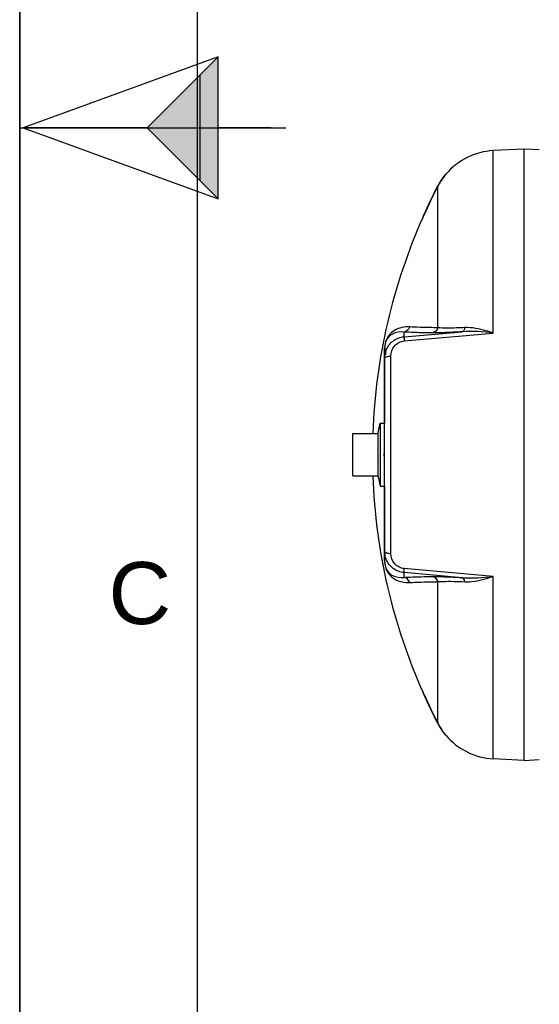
# Model space of a CAD drawing. Header units: millimetres. Extents: x 0 to 297, y 0 to 210.
# Tile 2 of 32: x 0 to 29, y 56 to 111. Entities that reach past the tile are written whole.
import ezdxf

# ---------------------------------------------------------------- set-up
doc = ezdxf.new("R2010")
doc.units = ezdxf.units.MM
doc.header["$LTSCALE"] = 16.335
doc.layers.get('0').update_dxf_attribs({"linetype": 'CONTINUOUS'})
doc.layers.add('08_SURFACES', color=7, linetype='CONTINUOUS')
doc.layers.add('AXES_REF', color=7, linetype='CONTINUOUS')
doc.styles.add('TEXTSTYLE_2', font='arial.ttf')

# ---------------------------------------------------------------- blocks, each defined once
blk = doc.blocks.new('MARGEA4_BL0', base_point=(148.514, 105.014))
at = {"color": 7, "linetype": 'Continuous'}
for p, q in [((0.014, 0.014), (0.014, 210.014)), ((0.014, 0.014), (0.014, 210.014)), ((0.014, 210.014), (0.014, 0.014)), ((10.014, 200.014), (10.014, 10.014)), ((0.014, 105.014), (15.014, 105.014))]:
    blk.add_line(p, q, dxfattribs=at)
at = {"color": 2, "linetype": 'Continuous', "style": 'TEXTSTYLE_2', "oblique": 0}
blk.add_text('C', height=3.5, dxfattribs=at).set_placement((5.014, 77.014))
blk = doc.blocks.new('REPERE_ORIENTATION_BL2', base_point=(7.192, 105.016))
at = {"color": 7, "linetype": 'Continuous'}
for p, q in [((11.192, 109.016), (0.192, 105.016)), ((7.192, 105.016), (11.192, 109.016)), ((11.192, 101.016), (11.192, 109.016)), ((10.192, 102.016), (10.192, 108.016)), ((0.192, 105.016), (11.192, 101.016)), ((7.192, 105.016), (0.192, 105.016)), ((7.192, 105.016), (11.192, 101.016)), ((14.192, 105.016), (11.192, 105.016))]:
    blk.add_line(p, q, dxfattribs=at)
blk.add_solid([(11.192, 109.016), (7.192, 105.016), (11.192, 101.016)], dxfattribs=at)

msp = doc.modelspace()

# ---------------------------------------------------------------- linework, layer by layer
at = {"color": 7, "linetype": 'Continuous'}
for p, q in [((0, 0), (0, 210)), ((28.468, 103.821), (26.724, 103.729)), ((28.468, 69.321), (28.468, 103.821)), ((29.323, 103.776), (28.468, 103.821)), ((20.593, 92.566), (20.593, 92.561)), ((20.593, 80.576), (20.593, 92.561)), ((20.668, 92.198), (20.668, 92.561)), ((20.233, 85.324), (20.233, 87.817)), ((18.793, 85.371), (18.793, 87.771)), ((18.793, 87.771), (20.233, 87.771)), ((20.563, 86.496), (20.563, 86.646)), ((20.593, 86.646), (20.563, 86.646)), ((20.593, 86.496), (20.563, 86.496)), ((18.793, 85.371), (20.233, 85.371)), ((28.468, 69.321), (26.724, 69.412)), ((28.468, 69.321), (29.321, 69.365))]:
    msp.add_line(p, q, dxfattribs=at)
at = {"color": 9, "linetype": 'Continuous'}
for p, q in [((26.724, 93.436), (26.724, 103.729)), ((21.689, 93.224), (24.967, 93.509)), ((21.689, 93.224), (21.689, 93.493)), ((21.702, 92.994), (26.724, 93.436)), ((20.586, 92.493), (20.586, 88.343)), ((20.949, 81.001), (20.949, 92.14)), ((20.586, 84.798), (20.586, 80.648)), ((26.724, 79.705), (21.702, 80.147)), ((21.689, 79.648), (21.689, 79.917)), ((24.967, 79.632), (21.689, 79.917)), ((26.724, 69.412), (26.724, 79.705))]:
    msp.add_line(p, q, dxfattribs=at)
for points in [[(20.586, 92.493), (20.587, 92.5), (20.589, 92.508), (20.59, 92.515), (20.591, 92.523), (20.592, 92.53), (20.592, 92.538), (20.593, 92.545), (20.593, 92.553), (20.593, 92.561)], [(20.586, 80.648), (20.587, 80.641), (20.589, 80.633), (20.59, 80.626), (20.591, 80.618), (20.592, 80.611), (20.592, 80.603), (20.593, 80.596), (20.593, 80.588), (20.593, 80.581)]]:
    msp.add_lwpolyline(points, dxfattribs=at)
at = {"color": 7, "linetype": 'Continuous'}
for centre, start, end in [((26.92, 99.984), 93, 139.9831), ((26.92, 73.157), 220.0169, 267)]:
    msp.add_arc(centre, 3.75, start, end, dxfattribs=at)
at = {"color": 9, "linetype": 'Continuous'}
for centre, radius, start, end in [((22.454, 92.494), 1.869, 179.3314, 179.7882), ((22.606, 92.493), 2.021, 179.7858, 180.0012), ((22.39, 80.648), 1.805, 180.0152, 183.5561), ((22.68, 80.666), 2.095, 183.5424, 183.7874)]:
    msp.add_arc(centre, radius, start, end, dxfattribs=at)
for points, knots in [([(22.007, 93.784), (21.716, 93.802), (21.259, 93.707), (20.71, 93.235), (20.589, 92.792), (20.586, 92.516)], [0, 0, 0, 0, 0.410737, 0.610102, 1, 1, 1, 1]), ([(21.689, 93.493), (21.47, 93.517), (21.124, 93.467), (20.683, 93.131), (20.594, 92.783), (20.593, 92.566)], [0, 0, 0, 0, 0.407321, 0.599617, 1, 1, 1, 1]), ([(23.289, 93.444), (23.136, 93.446), (22.603, 93.453), (22.069, 93.469), (21.689, 93.493)], [0, 0, 0, 0, 0.286499, 1, 1, 1, 1]), ([(23.59, 93.736), (23.438, 93.737), (22.911, 93.744), (22.383, 93.76), (22.007, 93.784)], [0, 0, 0, 0, 0.286502, 1, 1, 1, 1]), ([(24.967, 93.509), (24.792, 93.498), (24.233, 93.466), (23.673, 93.441), (23.289, 93.444)], [0, 0, 0, 0, 0.314012, 1, 1, 1, 1]), ([(25.115, 93.741), (24.955, 93.733), (24.447, 93.714), (23.936, 93.705), (23.59, 93.736)], [0, 0, 0, 0, 0.31546, 1, 1, 1, 1]), ([(25.115, 93.741), (25.11, 93.711), (25.091, 93.622), (25.03, 93.519), (24.967, 93.509)], [0, 0, 0, 0, 0.324564, 1, 1, 1, 1]), ([(26.724, 93.436), (26.587, 93.482), (26.067, 93.646), (25.518, 93.76), (25.115, 93.741)], [0, 0, 0, 0, 0.262606, 1, 1, 1, 1]), ([(20.678, 92.463), (20.757, 92.666), (21.034, 93.039), (21.469, 93.205), (21.689, 93.224)], [0, 0, 0, 0, 0.496941, 1, 1, 1, 1]), ([(20.949, 92.14), (20.949, 92.34), (21.092, 92.762), (21.496, 92.975), (21.702, 92.994)], [0, 0, 0, 0, 0.491863, 1, 1, 1, 1]), ([(21.689, 93.224), (21.681, 93.203), (21.701, 93.123), (21.698, 93.048), (21.702, 92.994)], [0, 0, 0, 0, 0.292106, 1, 1, 1, 1]), ([(20.593, 92.017), (20.593, 92.026), (20.602, 92.049), (20.62, 92.063), (20.63, 92.07)], [0, 0, 0, 0, 0.432743, 1, 1, 1, 1]), ([(20.63, 92.07), (20.64, 92.077), (20.661, 92.088), (20.684, 92.098), (20.696, 92.102)], [0, 0, 0, 0, 0.45949, 1, 1, 1, 1]), ([(20.593, 81.124), (20.593, 81.115), (20.602, 81.093), (20.62, 81.078), (20.63, 81.071)], [0, 0, 0, 0, 0.432744, 1, 1, 1, 1]), ([(20.593, 80.576), (20.594, 80.359), (20.683, 80.011), (21.124, 79.674), (21.47, 79.624), (21.689, 79.648)], [0, 0, 0, 0, 0.400975, 0.593087, 1, 1, 1, 1]), ([(20.63, 81.071), (20.64, 81.064), (20.661, 81.053), (20.684, 81.043), (20.696, 81.039)], [0, 0, 0, 0, 0.459491, 1, 1, 1, 1]), ([(21.689, 79.917), (21.472, 79.935), (21.042, 80.099), (20.765, 80.463), (20.684, 80.663)], [0, 0, 0, 0, 0.503033, 1, 1, 1, 1]), ([(21.702, 80.147), (21.496, 80.166), (21.092, 80.379), (20.949, 80.801), (20.949, 81.001)], [0, 0, 0, 0, 0.508115, 1, 1, 1, 1]), ([(20.59, 80.528), (20.607, 80.272), (20.745, 79.866), (21.279, 79.429), (21.723, 79.339), (22.007, 79.357)], [0, 0, 0, 0, 0.37859, 0.580324, 1, 1, 1, 1]), ([(21.689, 79.917), (21.681, 79.938), (21.701, 80.018), (21.698, 80.093), (21.702, 80.147)], [0, 0, 0, 0, 0.292106, 1, 1, 1, 1]), ([(21.689, 79.648), (21.802, 79.655), (22.335, 79.683), (22.869, 79.693), (23.289, 79.697)], [0, 0, 0, 0, 0.213231, 1, 1, 1, 1]), ([(23.289, 79.697), (23.391, 79.698), (23.951, 79.691), (24.51, 79.661), (24.967, 79.632)], [0, 0, 0, 0, 0.182409, 1, 1, 1, 1]), ([(25.115, 79.4), (25.11, 79.43), (25.091, 79.519), (25.03, 79.622), (24.967, 79.632)], [0, 0, 0, 0, 0.324564, 1, 1, 1, 1]), ([(25.115, 79.4), (25.245, 79.394), (25.794, 79.418), (26.328, 79.571), (26.724, 79.705)], [0, 0, 0, 0, 0.237356, 1, 1, 1, 1]), ([(22.007, 79.357), (22.119, 79.364), (22.647, 79.392), (23.174, 79.402), (23.59, 79.405)], [0, 0, 0, 0, 0.213226, 1, 1, 1, 1]), ([(23.59, 79.405), (23.682, 79.413), (24.19, 79.439), (24.699, 79.421), (25.115, 79.4)], [0, 0, 0, 0, 0.181577, 1, 1, 1, 1])]:
    msp.add_open_spline(points, degree=3, knots=knots, dxfattribs=at)
for points in [[(22.007, 93.784), (21.976, 93.644), (21.832, 93.507), (21.689, 93.493)], [(23.59, 93.736), (23.562, 93.599), (23.428, 93.459), (23.289, 93.444)], [(26.724, 93.436), (26.142, 93.504), (25.552, 93.552), (24.967, 93.509)], [(20.593, 92.017), (20.593, 92.168), (20.622, 92.322), (20.678, 92.463)], [(20.696, 92.102), (20.777, 92.13), (20.864, 92.139), (20.949, 92.14)], [(20.684, 80.663), (20.625, 80.808), (20.593, 80.968), (20.593, 81.124)], [(20.696, 81.039), (20.777, 81.011), (20.864, 81.002), (20.949, 81.001)], [(22.007, 79.357), (21.976, 79.497), (21.832, 79.634), (21.689, 79.648)], [(23.59, 79.405), (23.562, 79.542), (23.428, 79.682), (23.289, 79.697)], [(24.967, 79.632), (25.552, 79.589), (26.142, 79.637), (26.724, 79.705)]]:
    msp.add_open_spline(points, degree=3, dxfattribs=at)
at = {"layer": '08_SURFACES', "color": 7, "linetype": 'Continuous'}
for p, q in [((24, 102.36), (23.968, 102.321)), ((24.027, 102.394), (24, 102.36)), ((24.048, 102.396), (24.028, 102.396)), ((22.782, 100.071), (22.748, 99.996)), ((22.777, 100.024), (22.781, 100.031)), ((22.781, 100.031), (22.784, 100.038)), ((22.788, 100.047), (22.793, 100.059)), ((22.793, 100.059), (22.798, 100.071)), ((22.749, 99.997), (22.748, 99.996)), ((22.765, 99.996), (22.748, 99.996)), ((22.748, 73.146), (22.749, 73.144)), ((22.748, 73.146), (22.782, 73.071)), ((22.765, 73.146), (22.748, 73.146)), ((24.044, 70.75), (24.008, 70.794)), ((24.048, 70.746), (24.028, 70.746))]:
    msp.add_line(p, q, dxfattribs=at)
at = {"layer": '08_SURFACES', "color": 9, "linetype": 'Continuous'}
for p, q in [((23.968, 102.321), (23.987, 102.321)), ((23.59, 93.736), (23.59, 101.708)), ((22.782, 100.071), (22.798, 100.071)), ((23.59, 71.433), (23.59, 79.405)), ((22.782, 73.071), (22.798, 73.071)), ((23.968, 70.821), (23.987, 70.821))]:
    msp.add_line(p, q, dxfattribs=at)
at = {"layer": '08_SURFACES', "color": 7, "linetype": 'Continuous'}
for points in [[(22.782, 100.071), (22.776, 100.057), (22.77, 100.044), (22.765, 100.032), (22.76, 100.021), (22.756, 100.012)], [(22.765, 99.997), (22.769, 100.005), (22.772, 100.011), (22.775, 100.018), (22.779, 100.027), (22.783, 100.037), (22.788, 100.047)], [(22.753, 100.005), (22.75, 100), (22.749, 99.997)], [(22.765, 99.996), (22.765, 99.996), (22.765, 99.997)], [(22.749, 73.144), (22.75, 73.141), (22.753, 73.136)], [(22.756, 73.129), (22.76, 73.12), (22.765, 73.109), (22.77, 73.097)], [(22.769, 73.136), (22.765, 73.144), (22.765, 73.145), (22.765, 73.146)], [(22.779, 73.114), (22.772, 73.13), (22.769, 73.136)], [(22.77, 73.097), (22.776, 73.084), (22.782, 73.071)], [(22.798, 73.071), (22.793, 73.082), (22.788, 73.093), (22.783, 73.104), (22.779, 73.114)]]:
    msp.add_lwpolyline(points, dxfattribs=at)
for centre, radius, start, end in [((26.926, 99.98), 3.757, 141.4697, 151.3774), ((26.921, 99.983), 3.766, 142.5148, 144.1711), ((26.919, 99.984), 3.764, 141.9707, 142.5147), ((26.918, 99.985), 3.763, 141.6419, 141.9707), ((52.828, 86.571), 32.94, 152.6282, 155.8054), ((52.828, 86.571), 32.925, 152.6282, 155.7937), ((26.918, 99.985), 3.763, 152.4483, 152.6282), ((26.92, 99.984), 3.765, 150.8435, 152.4482), ((26.919, 99.984), 3.749, 151.3864, 152.6281), ((26.921, 99.983), 3.766, 150.3671, 150.8436), ((26.92, 99.984), 3.765, 148.7001, 150.3671), ((26.919, 99.984), 3.764, 148.1844, 148.6999), ((26.92, 99.984), 3.765, 146.5003, 148.1843), ((26.92, 99.984), 3.765, 146.1065, 146.5002), ((26.919, 99.984), 3.764, 144.628, 146.1065), ((26.921, 99.984), 3.766, 144.1711, 144.6281), ((52.828, 86.571), 32.925, 155.9368, 177.9113), ((52.828, 86.571), 32.925, 182.0887, 204.0632), ((52.828, 86.571), 32.94, 204.1946, 207.3718), ((52.828, 86.571), 32.925, 204.2063, 207.3718), ((26.918, 73.156), 3.763, 207.3718, 207.5516), ((26.92, 73.157), 3.765, 207.5518, 209.1566), ((26.919, 73.157), 3.749, 207.3719, 208.6136), ((26.926, 73.161), 3.757, 208.6226, 218.5303), ((26.921, 73.158), 3.766, 209.1565, 209.6329), ((26.92, 73.157), 3.765, 209.6328, 211.2999), ((26.919, 73.157), 3.764, 211.3001, 211.8157), ((26.92, 73.157), 3.765, 211.8158, 213.4997), ((26.92, 73.157), 3.765, 213.4997, 213.8936), ((26.919, 73.157), 3.764, 213.8936, 215.3721), ((26.921, 73.158), 3.766, 215.372, 215.8288), ((26.921, 73.158), 3.766, 215.8288, 217.4853), ((26.919, 73.157), 3.764, 217.4854, 218.0293), ((26.918, 73.156), 3.763, 218.0293, 218.3581), ((26.395, 72.739), 3.079, 218.5461, 218.7821), ((27.384, 73.535), 4.349, 218.7864, 219.0762)]:
    msp.add_arc(centre, radius, start, end, dxfattribs=at)
for points, knots in [([(23.987, 102.321), (24.001, 102.338), (24.006, 102.344), (24.049, 102.397), (24.044, 102.391)], [0, 0, 0, 0, 0.740396, 1, 1, 1, 1]), ([(23.968, 70.821), (23.981, 70.803), (23.987, 70.796), (24.032, 70.74), (24.027, 70.747)], [0, 0, 0, 0, 0.710177, 1, 1, 1, 1])]:
    msp.add_open_spline(points, degree=3, knots=knots, dxfattribs=at)
at = {"layer": 'AXES_REF', "color": 7, "linetype": 'Continuous'}
for p, q in [((20.233, 87.817), (20.35, 88.343)), ((20.35, 88.343), (20.35, 84.798)), ((20.35, 88.343), (20.593, 88.343)), ((20.233, 85.324), (20.35, 84.798)), ((20.35, 84.798), (20.593, 84.798))]:
    msp.add_line(p, q, dxfattribs=at)

# ---------------------------------------------------------------- block references
at = {"color": 2, "linetype": 'Continuous'}
for name, p in [('MARGEA4_BL0', (148.514, 105.014)), ('REPERE_ORIENTATION_BL2', (7.192, 105.016))]:
    msp.add_blockref(name, p, dxfattribs=at)

doc.saveas('drawing.dxf')
